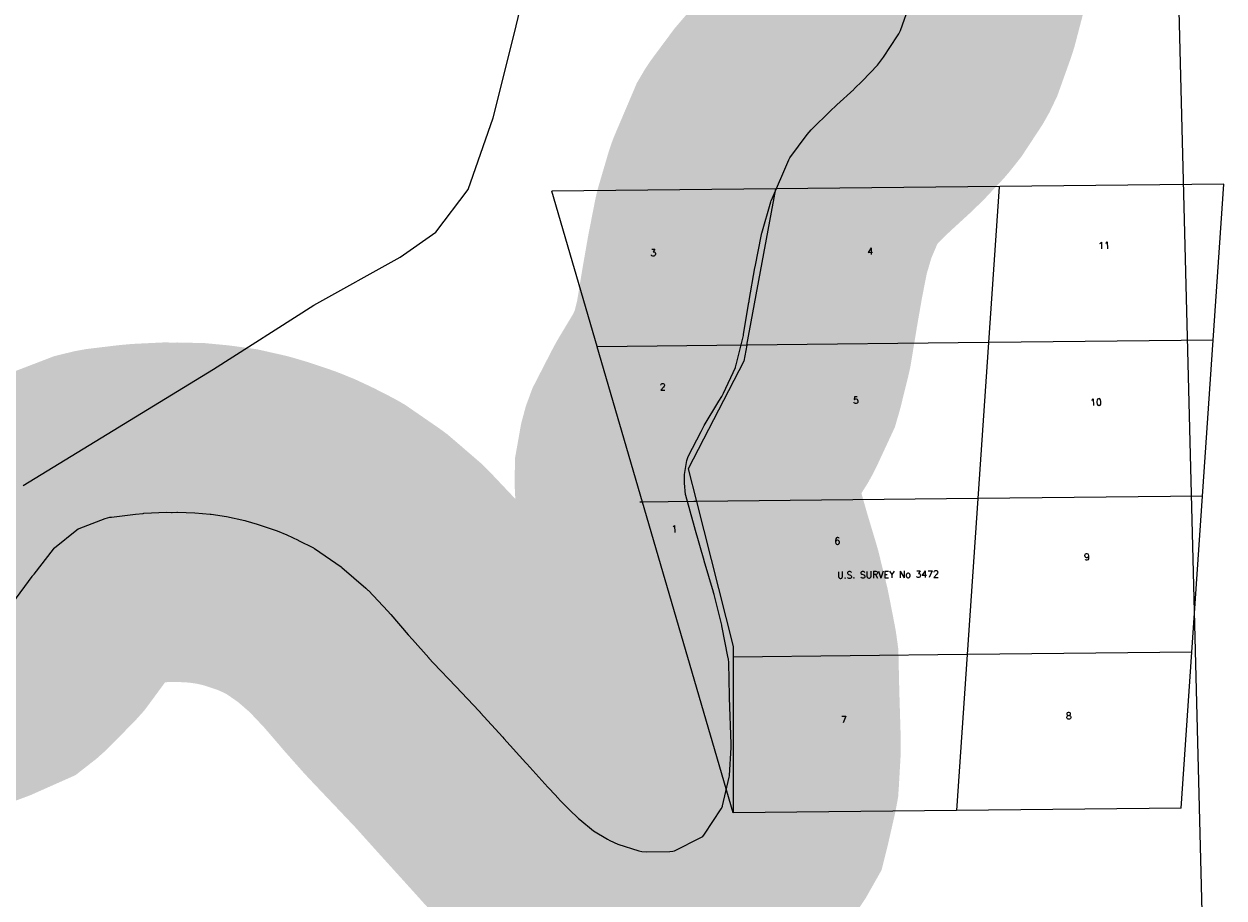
# Model space of a CAD drawing. Header units: feet. Extents: x 18803 to 104580, y -6601 to 116448.
# Tile 78 of 95: x 70024 to 71791, y 85868 to 87155. Entities that reach past the tile are written whole.
import ezdxf

# ---------------------------------------------------------------- set-up
doc = ezdxf.new("R2010")
doc.units = ezdxf.units.FT
doc.header["$LTSCALE"] = 100
doc.header["$MEASUREMENT"] = 0
doc.linetypes.add('DASHED', pattern=[0.75, 0.5, -0.25])
for name, color, linetype in [('ELPC BOLD TITLE SHEET', 3, 'Continuous'), ('ELPC-XIST', 6, 'Continuous'), ('ELRGOV-SECTION', 253, 'DASHED'), ('ELRP', 252, 'Continuous'), ('ETRP', 3, 'Continuous'), ('SL-VICINITY MAP', 2, 'Continuous')]:
    doc.layers.add(name, color=color, linetype=linetype)
doc.styles.add('L100', font='simplex.shx', dxfattribs={"height": 10})

msp = doc.modelspace()

# ---------------------------------------------------------------- linework, layer by layer
at = {"layer": 'ELPC BOLD TITLE SHEET', "const_width": 500}
msp.add_lwpolyline([(71409.69679184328, 87428.80548375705), (71393.42583552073, 87385.03752815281), (71393.39735387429, 87384.96053150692), (71393.35396461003, 87384.83581150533), (71377.13751361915, 87337.82733948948), (71376.99357123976, 87337.39696676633), (71376.74992369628, 87336.64500633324), (71376.649988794, 87336.34337751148), (71361.39935485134, 87291.30965438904), (71360.97461703, 87290.12056470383), (71360.92793373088, 87289.9909553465), (71344.13205664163, 87243.74414288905), (71344.08862725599, 87243.6236679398), (71343.76680190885, 87242.49385486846), (71330.30143123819, 87190.97055366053), (71329.01253770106, 87186.92245430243), (71328.70044559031, 87185.99843723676), (71314.2120485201, 87145.4558114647), (71311.90957471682, 87140.64035463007), (71310.16707462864, 87137.55207183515), (71289.56843266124, 87106.23231532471), (71281.805499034, 87096.44145435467), (71280.35270287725, 87094.7585774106), (71258.34283149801, 87071.3208774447), (71246.09510074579, 87059.45865947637), (71245.5353062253, 87058.93158665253), (71220.77239886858, 87036.2668341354), (71220.53086479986, 87036.04309526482), (71210.12636593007, 87026.28887625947), (71184.5380266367, 87001.01897167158), (71182.95544173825, 86999.317057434), (71177.12641760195, 86992.48892187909), (71151.52786076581, 86957.99247250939), (71149.79499433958, 86955.37707208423), (71149.74353345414, 86955.28969349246), (71124.40607934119, 86895.72138253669), (71124.17401256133, 86895.09129320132), (71123.59875099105, 86893.35262710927), (71110.02899059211, 86847.2217604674), (71109.79353663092, 86846.2222812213), (71109.57368148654, 86845.20198758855), (71100.24053210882, 86797.46845777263), (71100.05734845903, 86796.49490052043), (71099.9949604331, 86796.15039939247), (71091.64765800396, 86748.19124512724), (71091.55970892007, 86747.65051564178), (71091.3037892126, 86745.9589220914), (71091.25447947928, 86745.64649655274), (71083.41672575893, 86697.96578304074), (71083.32432618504, 86697.43633437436), (71083.08131350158, 86696.35866534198), (71072.47696151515, 86653.39174538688), (71072.11774492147, 86652.05563973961), (71071.34267189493, 86649.39279685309), (71053.69098473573, 86611.3922030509), (71052.70808142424, 86609.45951608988), (71051.15222519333, 86606.65252376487), (71046.87431699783, 86599.88118666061), (71025.41828133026, 86564.10502621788), (71024.65250364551, 86562.73497198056), (71020.69488776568, 86555.11634872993), (71001.80606093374, 86518.3299004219), (71001.15235593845, 86516.54861297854), (70999.98461374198, 86512.22302026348), (70996.3664805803, 86491.77647657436), (70996.18175280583, 86482.0882349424), (70996.31261893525, 86478.95940618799), (70998.01662028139, 86462.46601953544), (70998.02127792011, 86462.44289859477), (70998.42457664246, 86460.73943191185), (71010.94791980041, 86414.73866213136), (71011.45365618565, 86412.95655890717), (71011.46146579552, 86412.92909797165), (71025.1120454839, 86365.03124361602), (71025.2037164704, 86364.71770554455), (71039.08276944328, 86318.42158975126), (71039.18802577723, 86318.06009159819), (71040.00022152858, 86315.1859350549), (71051.20036130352, 86269.67804096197), (71051.43041079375, 86268.6341376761), (71060.6255163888, 86221.45912560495), (71060.85908937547, 86220.04274360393), (71061.62811884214, 86214.35828732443), (71062.73850882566, 86165.08201483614), (71062.75471914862, 86164.59203813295), (71062.80857717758, 86163.35802127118), (71062.81995649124, 86163.05056598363), (71064.87867199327, 86095.28845131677), (71064.8884774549, 86094.27926233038), (71064.83695975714, 86089.55972082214), (71062.5083216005, 86048.5674057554), (71062.47278004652, 86048.03938416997), (71062.11187398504, 86046.11187147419), (71052.47869031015, 86003.81121297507), (71052.19471253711, 86002.6735974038), (71050.29554825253, 85999.31137341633), (71025.63388814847, 85961.90885774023), (71023.24442116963, 85958.74256128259), (71020.36102682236, 85957.1106697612), (70981.38787418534, 85937.6952764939), (70979.32433271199, 85936.76759177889), (70974.79374333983, 85936.33682829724), (70940.65288833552, 85935.8766561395), (70933.65178541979, 85936.75000042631), (70929.10442812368, 85937.73773282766), (70898.2659974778, 85947.42616642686), (70886.15603894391, 85952.8590403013), (70883.10973417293, 85954.4695836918), (70862.40851140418, 85967.19051337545), (70841.94903530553, 85983.62421022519), (70840.31096251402, 85985.05740551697), (70826.55916551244, 85998.15303944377), (70811.60311572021, 86013.2408707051), (70811.0157071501, 86013.8532293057), (70797.28369239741, 86028.64680713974), (70794.84001864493, 86031.41306099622), (70764.13922706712, 86065.44635060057), (70763.97250354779, 86065.62936076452), (70762.6612000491, 86067.05466976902), (70762.52954720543, 86067.19888415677), (70730.14629961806, 86102.94869085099), (70728.58603924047, 86104.69152577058), (70728.56497434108, 86104.714966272), (70728.543920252, 86104.73845315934), (70695.5491127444, 86141.40847915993), (70695.18603484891, 86141.80336064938), (70693.97256369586, 86143.09492011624), (70659.43194656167, 86179.49978819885), (70659.38762957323, 86179.54699560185), (70626.89419634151, 86213.76227806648), (70620.02115102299, 86221.1816489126), (70619.6452795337, 86221.59633935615), (70595.66669422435, 86248.63564830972), (70589.59559737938, 86255.7966851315), (70563.98879727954, 86285.52240472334), (70563.42992731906, 86286.14915159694), (70559.6424719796, 86290.25298902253), (70530.77867850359, 86320.77940165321), (70529.99417687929, 86321.57255456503), (70527.1506898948, 86324.32098960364), (70491.7503670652, 86354.81135262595), (70491.63755228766, 86354.90791732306), (70490.5619858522, 86355.69431383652), (70451.20073016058, 86382.83504983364), (70450.97268383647, 86382.96766896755), (70449.84076778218, 86383.58652719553), (70428.04915301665, 86394.76202475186), (70427.2710813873, 86395.14298481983), (70410.76385574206, 86402.84895108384), (70396.42408138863, 86408.66858869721), (70395.12031945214, 86409.15218089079), (70366.89684329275, 86418.657071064), (70350.48469062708, 86423.492908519), (70348.95531868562, 86423.88961521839), (70321.99494557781, 86429.9496542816), (70299.04920890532, 86433.16401948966), (70297.92910467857, 86433.29609442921), (70275.30657590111, 86435.46442885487), (70249.6435854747, 86436.12415412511), (70248.46776568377, 86436.12528603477), (70241.8397493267, 86435.96742681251), (70240.75868462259, 86435.96638746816), (70233.31202438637, 86436.12927739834), (70200.30183633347, 86434.55766286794), (70199.20822214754, 86434.47873824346), (70187.82562831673, 86433.37668663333), (70152.6769658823, 86429.12704464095), (70150.03380187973, 86428.6474200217), (70142.92727720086, 86426.92112410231), (70104.81076325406, 86412.3026452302), (70103.50774837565, 86411.75750702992), (70101.45754598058, 86410.26304939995), (70068.7222573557, 86383.5650183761), (70068.16356857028, 86383.09490483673), (70066.93770084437, 86381.64675782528), (70038.39019380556, 86345.04684095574), (70035.88400662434, 86341.76313049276), (70035.6321283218, 86341.4270060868), (70007.18227240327, 86302.75574369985), (70007.00457061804, 86302.5172138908), (70005.55913254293, 86300.91162418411), (69972.9584419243, 86267.72634342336), (69969.89546867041, 86264.9911974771), (69969.83249957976, 86264.94197875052), (69937.90157694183, 86250.75145511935), (69934.57359549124, 86249.51473334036), (69906.58178527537, 86241.05524034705), (69884.57878926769, 86237.46261603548), (69881.84453548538, 86237.14307663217), (69861.87099804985, 86235.72712832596), (69831.19610028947, 86235.84244305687), (69829.83105277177, 86235.87972839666), (69811.58789077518, 86236.80866336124), (69811.53842235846, 86236.81114018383), (69778.39522752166, 86238.44238158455), (69757.76345950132, 86238.85660317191)], dxfattribs=at)
at = {"layer": 'ELPC-XIST'}
msp.add_lwpolyline([(70007.18227240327, 86302.75574369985), (70035.6321283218, 86341.4270060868), (70035.88400662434, 86341.76313049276), (70038.39019380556, 86345.04684095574), (70066.93770084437, 86381.64675782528), (70068.16356857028, 86383.09490483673), (70068.7222573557, 86383.5650183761), (70101.45754598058, 86410.26304939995), (70103.50774837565, 86411.75750702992), (70104.81076325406, 86412.3026452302), (70142.92727720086, 86426.92112410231), (70150.03380187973, 86428.6474200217), (70152.6769658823, 86429.12704464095), (70187.82562831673, 86433.37668663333), (70199.20822214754, 86434.47873824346), (70200.30183633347, 86434.55766286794), (70233.31202438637, 86436.12927739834), (70240.75868462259, 86435.96638746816), (70241.8397493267, 86435.96742681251), (70248.46776568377, 86436.12528603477), (70249.6435854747, 86436.12415412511), (70275.30657590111, 86435.46442885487), (70297.92910467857, 86433.29609442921), (70299.04920890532, 86433.16401948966), (70321.99494557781, 86429.9496542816), (70348.95531868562, 86423.88961521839), (70350.48469062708, 86423.492908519), (70366.89684329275, 86418.657071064), (70395.12031945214, 86409.15218089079), (70396.42408138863, 86408.66858869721), (70410.76385574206, 86402.84895108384), (70427.2710813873, 86395.14298481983), (70428.04915301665, 86394.76202475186), (70449.84076778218, 86383.58652719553), (70450.97268383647, 86382.96766896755), (70451.20073016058, 86382.83504983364), (70490.5619858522, 86355.69431383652), (70491.63755228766, 86354.90791732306), (70491.7503670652, 86354.81135262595), (70527.1506898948, 86324.32098960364), (70529.99417687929, 86321.57255456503), (70530.77867850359, 86320.77940165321), (70559.6424719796, 86290.25298902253), (70563.42992731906, 86286.14915159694), (70563.98879727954, 86285.52240472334), (70589.59559737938, 86255.7966851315), (70595.66669422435, 86248.63564830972), (70619.6452795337, 86221.59633935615), (70620.02115102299, 86221.1816489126), (70626.89419634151, 86213.76227806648), (70659.38762957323, 86179.54699560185), (70659.43194656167, 86179.49978819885), (70693.97256369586, 86143.09492011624), (70695.18603484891, 86141.80336064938), (70695.5491127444, 86141.40847915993), (70728.543920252, 86104.73845315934), (70728.56497434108, 86104.714966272), (70728.58603924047, 86104.69152577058), (70730.14629961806, 86102.94869085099), (70762.52954720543, 86067.19888415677), (70762.6612000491, 86067.05466976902), (70763.97250354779, 86065.62936076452), (70764.13922706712, 86065.44635060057), (70794.84001864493, 86031.41306099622), (70797.28369239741, 86028.64680713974), (70811.0157071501, 86013.8532293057), (70811.60311572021, 86013.2408707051), (70826.55916551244, 85998.15303944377), (70840.31096251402, 85985.05740551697), (70841.94903530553, 85983.62421022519), (70862.40851140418, 85967.19051337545), (70883.10973417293, 85954.4695836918), (70886.15603894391, 85952.8590403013), (70898.2659974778, 85947.42616642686), (70929.10442812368, 85937.73773282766), (70933.65178541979, 85936.75000042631), (70940.65288833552, 85935.8766561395), (70974.79374333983, 85936.33682829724), (70979.32433271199, 85936.76759177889), (70981.38787418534, 85937.6952764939), (71020.36102682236, 85957.1106697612), (71023.24442116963, 85958.74256128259), (71025.63388814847, 85961.90885774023), (71050.29554825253, 85999.31137341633), (71052.19471253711, 86002.6735974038), (71052.47869031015, 86003.81121297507), (71062.11187398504, 86046.11187147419), (71062.47278004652, 86048.03938416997), (71062.5083216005, 86048.5674057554), (71064.83695975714, 86089.55972082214), (71064.8884774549, 86094.27926233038), (71064.87867199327, 86095.28845131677), (71062.81995649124, 86163.05056598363), (71062.80857717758, 86163.35802127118), (71062.75471914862, 86164.59203813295), (71062.73850882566, 86165.08201483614), (71061.62811884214, 86214.35828732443), (71060.85908937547, 86220.04274360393), (71060.6255163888, 86221.45912560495), (71051.43041079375, 86268.6341376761), (71051.20036130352, 86269.67804096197), (71040.00022152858, 86315.1859350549), (71039.18802577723, 86318.06009159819), (71039.08276944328, 86318.42158975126), (71025.2037164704, 86364.71770554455), (71025.1120454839, 86365.03124361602), (71011.46146579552, 86412.92909797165), (71011.45365618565, 86412.95655890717), (71010.94791980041, 86414.73866213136), (70998.42457664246, 86460.73943191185), (70998.02127792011, 86462.44289859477), (70998.01662028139, 86462.46601953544), (70996.31261893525, 86478.95940618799), (70996.18175280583, 86482.0882349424), (70996.3664805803, 86491.77647657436), (70999.98461374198, 86512.22302026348), (71001.15235593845, 86516.54861297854), (71001.80606093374, 86518.3299004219), (71020.69488776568, 86555.11634872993), (71024.65250364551, 86562.73497198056), (71025.41828133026, 86564.10502621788), (71046.87431699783, 86599.88118666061), (71051.15222519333, 86606.65252376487), (71052.70808142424, 86609.45951608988), (71053.69098473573, 86611.3922030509), (71071.34267189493, 86649.39279685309), (71072.11774492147, 86652.05563973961), (71072.47696151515, 86653.39174538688), (71083.08131350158, 86696.35866534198), (71083.32432618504, 86697.43633437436), (71083.41672575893, 86697.96578304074), (71091.25447947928, 86745.64649655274), (71091.3037892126, 86745.9589220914), (71091.55970892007, 86747.65051564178), (71091.64765800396, 86748.19124512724), (71099.9949604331, 86796.15039939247), (71100.05734845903, 86796.49490052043), (71100.24053210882, 86797.46845777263), (71109.57368148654, 86845.20198758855), (71109.79353663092, 86846.2222812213), (71110.02899059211, 86847.2217604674), (71123.59875099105, 86893.35262710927), (71124.17401256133, 86895.09129320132), (71124.40607934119, 86895.72138253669), (71149.74353345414, 86955.28969349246), (71149.79499433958, 86955.37707208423), (71151.52786076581, 86957.99247250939), (71177.12641760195, 86992.48892187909), (71182.95544173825, 86999.317057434), (71184.5380266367, 87001.01897167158), (71210.12636593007, 87026.28887625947), (71220.53086479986, 87036.04309526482), (71220.77239886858, 87036.2668341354), (71245.5353062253, 87058.93158665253), (71246.09510074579, 87059.45865947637), (71258.34283149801, 87071.3208774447), (71280.35270287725, 87094.7585774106), (71281.805499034, 87096.44145435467), (71289.56843266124, 87106.23231532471), (71310.16707462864, 87137.55207183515), (71311.90957471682, 87140.64035463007), (71314.2120485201, 87145.4558114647), (71328.70044559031, 87185.99843723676)], dxfattribs=at)
at = {"layer": 'ELRGOV-SECTION', "ltscale": 50}
msp.add_line((71701.77851695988, 88041.78200223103), (71790.41124119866, 84598.33638104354), dxfattribs=at)
at = {"layer": 'ELRP'}
for p, q in [((71130.8161883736, 86912.27983513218), (70800.89786614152, 86908.83374344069)), ((71088.17231544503, 86682.22883860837), (71130.8161883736, 86912.27983513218)), ((71460.81153569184, 86915.62676318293), (71130.82953638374, 86912.18000636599)), ((71459.77026540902, 86915.52462837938), (71444.04583061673, 86685.94603974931)), ((71790.79353500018, 86919.07351999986), (71460.81153569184, 86915.62676318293)), ((71775.06284520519, 86689.40360759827), (71790.79353500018, 86919.07351999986)), ((70800.89786614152, 86908.83374344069), (70800.83418906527, 86908.83307831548)), ((70800.89786614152, 86908.83374344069), (70800.87671580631, 86908.90623575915)), ((70867.64609186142, 86680.05563802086), (70800.89786614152, 86908.83374344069)), ((70867.68398077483, 86679.92577458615), (70867.54635070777, 86679.92433700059)), ((70867.68398077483, 86679.92577458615), (70867.64609186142, 86680.05563802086)), ((71088.17231544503, 86682.22883860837), (70867.68398077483, 86679.92577458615)), ((70934.41546791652, 86451.20504028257), (70867.68398077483, 86679.92577458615)), ((71088.17231544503, 86682.22883860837), (71083.80567909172, 86658.67213572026)), ((71444.04583061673, 86685.94603974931), (71088.17231544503, 86682.22883860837)), ((71444.04583061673, 86685.94603974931), (71428.3106308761, 86456.21028161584)), ((71445.08084589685, 86685.95685078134), (71444.04583061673, 86685.94603974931)), ((71775.06284520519, 86689.40360759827), (71445.08084589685, 86685.95685078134)), ((71759.32764546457, 86459.66784946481), (71775.06284520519, 86689.40360759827)), ((71083.80567909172, 86658.67213572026), (71001.90431990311, 86499.88839093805)), ((71001.90431990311, 86499.88839093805), (71013.99943706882, 86452.02496476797)), ((70934.4601563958, 86451.05187148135), (70930.3097858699, 86451.00851966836)), ((70934.4601563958, 86451.05187148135), (70934.41546791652, 86451.20504028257)), ((71010.0334369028, 86451.84125611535), (70934.4601563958, 86451.05187148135)), ((71067.93573459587, 85993.56720322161), (70934.4601563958, 86451.05187148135)), ((71014.03529732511, 86451.88305669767), (71010.0334369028, 86451.84125611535)), ((71428.3106308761, 86456.21028161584), (71014.03529732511, 86451.88305669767)), ((71014.03529732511, 86451.88305669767), (71067.94236603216, 86238.55920313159)), ((71428.3106308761, 86456.21028161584), (71412.57542632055, 86226.47445318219)), ((71759.32764546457, 86459.66784946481), (71428.3106308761, 86456.21028161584)), ((71429.34564615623, 86456.22109264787), (71428.3106308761, 86456.21028161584)), ((71743.59244572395, 86229.93209133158), (71759.32764546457, 86459.66784946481)), ((71067.94236603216, 86238.55920313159), (71067.94194799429, 86223.11520313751)), ((71067.94194085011, 86222.85126608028), (71067.89946076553, 86222.85081948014)), ((71067.94194085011, 86222.85126608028), (71067.93573459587, 85993.56720322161)), ((71412.57542632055, 86226.47445318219), (71067.94194085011, 86222.85126608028)), ((71067.94194799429, 86223.11520313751), (71067.94194085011, 86222.85126608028)), ((71412.57542632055, 86226.47445318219), (71396.84023139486, 85996.73876534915)), ((71413.61044641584, 86226.48533451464), (71412.57542632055, 86226.47445318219)), ((71743.59244572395, 86229.93209133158), (71413.61044641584, 86226.48533451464)), ((71727.85724598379, 86000.19633319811), (71743.59244572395, 86229.93209133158)), ((71396.84023139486, 85996.73876534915), (71067.89324736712, 85993.30281956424)), ((71727.85724598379, 86000.19633319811), (71396.84023139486, 85996.73876534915))]:
    msp.add_line(p, q, dxfattribs=at)
at = {"layer": 'SL-VICINITY MAP'}
msp.add_lwpolyline([(70022.26761944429, 86475.60721160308), (70302.5819934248, 86647.02138159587), (70450.50958291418, 86741.04435574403), (70577.44768088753, 86811.79399591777), (70630.23128909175, 86848.65412305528), (70677.71276698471, 86911.68668762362), (70714.3065413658, 87017.21644895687), (70746.11999710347, 87142.3638582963), (70753.84449331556, 87175.28797778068)], dxfattribs=at)

# ---------------------------------------------------------------- texts
at = {"layer": 'ETRP', "style": 'L100'}
for s, rotation, p in [('3', 1.431782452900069, (70946.23356104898, 86813.31240482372)), ('4', 1.431782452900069, (71265.73468864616, 86815.38789419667)), ('11', 1.431782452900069, (71605.78702350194, 86823.8873393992)), ('2', 1.431782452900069, (70960.050186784, 86615.66311026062)), ('5', 1.431782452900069, (71244.584306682, 86596.1786115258)), ('10', 1.431782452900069, (71593.80283050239, 86593.08658473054)), ('1', 1.431782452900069, (70977.11904868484, 86406.2745301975)), ('6', 1.431782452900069, (71217.22470156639, 86388.63470588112)), ('9', 1.431782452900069, (71584.70180291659, 86365.31303606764)), ('U.S. SURVEY No 3472', 0.6023375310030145, (71221.36257756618, 86338.60614276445)), ('7', 1.431782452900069, (71226.75132764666, 86125.86501991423)), ('8', 1.431782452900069, (71558.00654436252, 86131.18944269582))]:
    msp.add_text(s, height=10, rotation=rotation, dxfattribs=at).set_placement(p)

doc.saveas('drawing.dxf')
